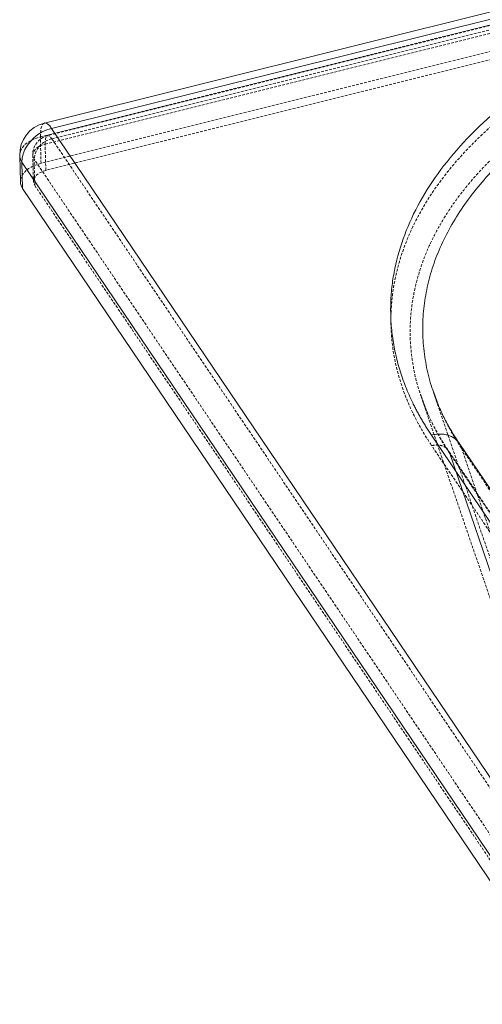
# Model space of a CAD drawing. Header units: millimetres. Extents: x -877 to 859, y -163 to 730.
# Tile 1 of 12: x -877 to -664, y -40 to 413. Entities that reach past the tile are written whole.
import ezdxf

# ---------------------------------------------------------------- set-up
doc = ezdxf.new("R2010")
doc.units = ezdxf.units.MM
doc.linetypes.add('SLD-Continue', pattern=[0])
doc.linetypes.add('SLD-Pointillée', pattern=[1.905, 1.27, -0.635])

msp = doc.modelspace()

# ---------------------------------------------------------------- linework, layer by layer
at = {"color": 7, "linetype": 'SLD-Continue', "lineweight": 15}
for p, q in [((594.95, 729.36), (-865.56, 365.77)), ((-862.25, 363.32), (598.26, 726.92)), ((-862.25, 363.32), (-616.82, -0.28)), ((-876.93, 350.83), (-876.63, 338.72)), ((-630.46, -15.87), (-875.89, 347.74)), ((-875.58, 335.63), (-875.89, 347.74)), ((-875.58, 335.63), (-630.15, -27.98)), ((-684.32, 235.78), (-686.5, 241.79)), ((-655.52, 174.67), (-687.61, 222.21)), ((-675.2, 218.88), (-674.9, 218.47)), ((-642.77, 170.95), (-674.87, 218.5))]:
    msp.add_line(p, q, dxfattribs=at)
at = {"color": 7, "linetype": 'SLD-Pointillée', "lineweight": 0}
for p, q in [((-867.43, 359.35), (593.08, 722.95)), ((596.4, 723.54), (-864.11, 359.94)), ((-862.12, 358.48), (598.39, 722.07)), ((-865.24, 356.09), (595.28, 719.69)), ((593.39, 710.84), (-867.12, 347.24)), ((595.59, 707.58), (-864.93, 343.98)), ((-867.12, 347.24), (-867.43, 359.35)), ((-862.12, 358.48), (-616.69, -5.13)), ((-864.93, 343.98), (-865.24, 356.09)), ((-870.94, 350.98), (-870.63, 338.87)), ((-624.88, -14.48), (-870.31, 349.13)), ((-870, 337.02), (-870.31, 349.13)), ((-870, 337.02), (-624.57, -26.59)), ((-686.61, 241.75), (-599.5, -13.18)), ((-692.29, 239.81), (-605.18, -15.12)), ((-689.86, 233.48), (-692.18, 239.85)), ((-655.39, 169.83), (-687.48, 217.37)), ((-680.09, 215.34), (-679.93, 215.08)), ((-647.75, 167.59), (-679.84, 215.14)), ((-679.76, 214.77), (-679.18, 213.77)), ((-647.09, 166.22), (-679.18, 213.77)), ((-641.68, 168.67), (-673.77, 216.21)), ((-673.77, 216.21), (-587.18, -37.23))]:
    msp.add_line(p, q, dxfattribs=at)
at = {"color": 8, "linetype": 'SLD-Continue', "lineweight": 15}
msp.add_line((-679.18, 213.77), (-592.59, -39.67), dxfattribs=at)
at = {"color": 7, "linetype": 'SLD-Continue', "lineweight": 15, "flags": 128}
msp.add_lwpolyline([(-875.89, 347.74), (-875.77, 349.67), (-875.31, 351.65), (-874.51, 353.61), (-873.41, 355.52), (-872.02, 357.32), (-870.39, 358.97), (-868.55, 360.42), (-866.55, 361.65), (-864.43, 362.63), (-862.25, 363.32)], dxfattribs=at)
at = {"color": 7, "linetype": 'SLD-Pointillée', "lineweight": 0, "flags": 128}
for points in [[(-867.43, 359.35), (-867.41, 361.14), (-867.26, 362.69), (-866.98, 363.96), (-866.57, 364.91), (-866.04, 365.53), (-865.56, 365.77)], [(-876.93, 350.83), (-876.87, 351.81), (-876.46, 353.18), (-875.69, 354.51), (-874.59, 355.75), (-873.17, 356.89), (-871.48, 357.88), (-869.55, 358.71), (-867.43, 359.35)], [(-865.24, 356.09), (-865.21, 357.42), (-865.06, 358.5), (-864.78, 359.31), (-864.4, 359.8), (-863.93, 359.97), (-863.37, 359.79), (-862.76, 359.29), (-862.12, 358.48)], [(-870.31, 349.13), (-870.79, 350.12), (-870.94, 351.15), (-870.73, 352.19), (-870.19, 353.19), (-869.33, 354.11), (-868.19, 354.92), (-866.81, 355.59), (-865.24, 356.09)], [(-867.12, 347.24), (-869.24, 346.6), (-871.17, 345.77), (-872.86, 344.78), (-874.28, 343.64), (-875.38, 342.4), (-876.15, 341.07), (-876.56, 339.7), (-876.63, 338.72)], [(-864.93, 343.98), (-866.5, 343.48), (-867.88, 342.81), (-869.02, 342), (-869.88, 341.08), (-870.42, 340.08), (-870.63, 339.04), (-870.48, 338.01), (-870, 337.02)]]:
    msp.add_lwpolyline(points, dxfattribs=at)
at = {"color": 8, "linetype": 'SLD-Continue', "lineweight": 15, "flags": 128}
msp.add_lwpolyline([(-865.56, 365.77), (-865.42, 365.79), (-864.71, 365.7), (-863.93, 365.24), (-863.1, 364.45), (-862.25, 363.32)], dxfattribs=at)
at = {"color": 7, "linetype": 'SLD-Continue', "lineweight": 15}
for centre, radius, start, end in [((-861.94, 351.21), 15, 103.9797, 181.4627), ((-870.94, 338.91), 5.69, 181.9532, 215.278)]:
    msp.add_arc(centre, radius, start, end, dxfattribs=at)
at = {"color": 7, "linetype": 'SLD-Pointillée', "lineweight": 0}
for centre, radius, start, end in [((-861.94, 351.21), 9, 103.9797, 181.4627), ((-859.96, 348.33), 10.38, 102.0119, 175.5815)]:
    msp.add_arc(centre, radius, start, end, dxfattribs=at)
at = {"color": 8, "linetype": 'SLD-Continue', "lineweight": 15}
msp.add_arc((-871.25, 351.02), 5.69, 181.9532, 215.278, dxfattribs=at)
at = {"color": 7, "linetype": 'SLD-Continue', "lineweight": 15}
for points, knots in [([(-687.61, 222.21), (-687.81, 222.51), (-688.21, 223.12), (-688.81, 224.03), (-689.4, 224.94), (-689.98, 225.85), (-690.54, 226.77), (-691.1, 227.69), (-691.65, 228.61), (-692.19, 229.53), (-692.72, 230.45), (-693.24, 231.38), (-693.75, 232.3), (-694.25, 233.23), (-694.74, 234.17), (-695.21, 235.1), (-695.68, 236.03), (-696.6, 237.91), (-697.91, 240.73), (-699.49, 244.52), (-700.91, 248.33), (-702.58, 253.44), (-704.27, 259.87), (-705.63, 267.64), (-706.34, 275.45), (-706.39, 283.28), (-705.78, 291.11), (-704.08, 301.52), (-700.32, 314.45), (-693.21, 329.68), (-683.59, 344.48), (-671.54, 358.71), (-657.16, 372.24), (-643.37, 382.82), (-631.34, 390.81), (-621.81, 396.56), (-611.83, 402.04), (-601.4, 407.25), (-590.55, 412.17), (-581.19, 416.02), (-573.52, 418.95), (-567.68, 421.06), (-561.75, 423.1), (-556.75, 424.73), (-552.7, 425.99), (-549.65, 426.91), (-546.58, 427.82), (-543.49, 428.7), (-540.39, 429.56), (-537.26, 430.41), (-534.12, 431.23), (-532.02, 431.76), (-530.96, 432.02)], [0, 0, 0, 0, 0.003906, 0.007811, 0.011714, 0.015616, 0.019517, 0.023417, 0.027315, 0.031214, 0.035111, 0.039008, 0.042905, 0.046801, 0.050698, 0.054594, 0.058491, 0.062389, 0.077967, 0.093528, 0.109081, 0.124637, 0.155714, 0.186771, 0.217807, 0.248831, 0.279844, 0.310855, 0.372862, 0.434912, 0.497041, 0.559284, 0.62167, 0.684224, 0.715579, 0.746984, 0.778436, 0.80994, 0.841493, 0.873097, 0.888922, 0.904751, 0.920592, 0.936455, 0.944392, 0.952329, 0.960266, 0.968205, 0.976146, 0.984092, 0.992043, 1, 1, 1, 1]), ([(-675.17, 218.92), (-676.38, 220.8), (-678.78, 224.55), (-681.84, 230.25), (-684.51, 235.99), (-685.92, 239.85), (-686.62, 241.78)], [0, 0, 0, 0, 0.250981, 0.501255, 0.7509, 1, 1, 1, 1])]:
    msp.add_open_spline(points, degree=3, knots=knots, dxfattribs=at)
at = {"color": 7, "linetype": 'SLD-Pointillée', "lineweight": 0}
for points, knots in [([(-530.84, 427.18), (-539.28, 425.08), (-547.55, 422.74), (-563.67, 417.64), (-571.53, 414.87), (-586.75, 408.92), (-594.12, 405.73), (-608.3, 398.98), (-615.12, 395.41), (-628.12, 387.92), (-634.32, 384), (-646.03, 375.85), (-651.54, 371.61), (-661.85, 362.87), (-666.64, 358.36), (-675.44, 349.11), (-679.46, 344.37), (-686.68, 334.69), (-689.89, 329.76), (-695.46, 319.75), (-697.83, 314.68), (-701.7, 304.43), (-703.2, 299.26), (-705.34, 288.87), (-705.97, 283.65), (-706.34, 273.22), (-706.09, 268), (-704.71, 257.61), (-703.58, 252.44), (-700.44, 242.2), (-698.44, 237.13), (-693.59, 227.13), (-690.74, 222.2), (-687.48, 217.37)], [0, 0, 0, 0, 0.0625, 0.0625, 0.125, 0.125, 0.1875, 0.1875, 0.25, 0.25, 0.3125, 0.3125, 0.375, 0.375, 0.4375, 0.4375, 0.5, 0.5, 0.5625, 0.5625, 0.625, 0.625, 0.6875, 0.6875, 0.75, 0.75, 0.8125, 0.8125, 0.875, 0.875, 0.9375, 0.9375, 1, 1, 1, 1]), ([(-692.18, 239.85), (-692.56, 240.86), (-694.18, 245.16), (-695.9, 252.88), (-697.31, 262.95), (-697.5, 273.05), (-696.57, 283.14), (-694.51, 293.19), (-691.32, 303.14), (-687.02, 312.96), (-681.62, 322.63), (-675.16, 332.06), (-667.65, 341.25), (-659.12, 350.16), (-649.62, 358.73), (-639.19, 366.93), (-627.84, 374.76), (-615.67, 382.15), (-602.7, 389.07), (-588.96, 395.54), (-574.57, 401.46), (-559.56, 406.84), (-543.96, 411.73), (-532.98, 414.53), (-527.4, 415.95)], [0, 0, 0, 0, 0.0142763, 0.0610956, 0.1076807, 0.154045, 0.2005709, 0.2470982, 0.293641, 0.3399971, 0.3865912, 0.4334367, 0.4797256, 0.5265007, 0.573774, 0.620053, 0.6670957, 0.7149115, 0.7611624, 0.8085187, 0.8569873, 0.9030631, 0.9507326, 1, 1, 1, 1]), ([(-680.02, 215.39), (-681.31, 217.39), (-683.89, 221.39), (-687.16, 227.48), (-690.03, 233.62), (-691.54, 237.77), (-692.3, 239.84)], [0, 0, 0, 0, 0.250742, 0.500954, 0.750689, 1, 1, 1, 1]), ([(-673.77, 216.21), (-675.8, 219.32), (-678.64, 223.66), (-680.72, 228.14), (-681.31, 229.41)], [0, 0, 0, 0, 0.718069, 1, 1, 1, 1]), ([(-679.18, 213.77), (-681.27, 216.94), (-683.93, 220.98), (-685.9, 225.17), (-686.33, 226.08)], [0, 0, 0, 0, 0.783542, 1, 1, 1, 1]), ([(-687.48, 217.37), (-686.54, 217.52), (-684.65, 217.84), (-682.18, 217.18), (-680.59, 216.29), (-680.16, 215.48), (-680.09, 215.34)], [0, 0, 0, 0, 0.312366, 0.624731, 0.937097, 1, 1, 1, 1]), ([(-674.9, 218.47), (-674.77, 218.3), (-674.26, 217.64), (-673.98, 216.82), (-673.77, 216.21)], [0, 0, 0, 0, 0.245622, 1, 1, 1, 1])]:
    msp.add_open_spline(points, degree=3, knots=knots, dxfattribs=at)
at = {"color": 8, "linetype": 'SLD-Continue', "lineweight": 15}
for points, knots in [([(-686.5, 241.79), (-686.88, 242.78), (-688.46, 246.99), (-690.15, 254.55), (-691.53, 264.41), (-691.72, 274.29), (-690.82, 284.16), (-688.8, 293.99), (-685.68, 303.71), (-681.47, 313.3), (-676.19, 322.72), (-669.87, 331.93), (-662.52, 340.88), (-654.17, 349.55), (-644.87, 357.89), (-634.66, 365.87), (-623.56, 373.48), (-611.64, 380.65), (-598.95, 387.37), (-585.5, 393.62), (-571.41, 399.35), (-556.71, 404.54), (-541.44, 409.26), (-530.7, 411.94), (-525.24, 413.31)], [0, 0, 0, 0, 0.014273, 0.061078, 0.107647, 0.153994, 0.200501, 0.24701, 0.293535, 0.339873, 0.386452, 0.433284, 0.479562, 0.52633, 0.5736, 0.619879, 0.666927, 0.714753, 0.761018, 0.808393, 0.856887, 0.902991, 0.950694, 1, 1, 1, 1]), ([(-687.61, 222.21), (-686.82, 222.37), (-685.26, 222.7), (-682.97, 222.73), (-680.8, 222.44), (-678.81, 221.8), (-677.08, 220.81), (-675.86, 219.82), (-675.35, 219.09), (-675.2, 218.88)], [0, 0, 0, 0, 0.156114, 0.312227, 0.468341, 0.624454, 0.780568, 0.936681, 1, 1, 1, 1])]:
    msp.add_open_spline(points, degree=3, knots=knots, dxfattribs=at)

doc.saveas('drawing.dxf')
